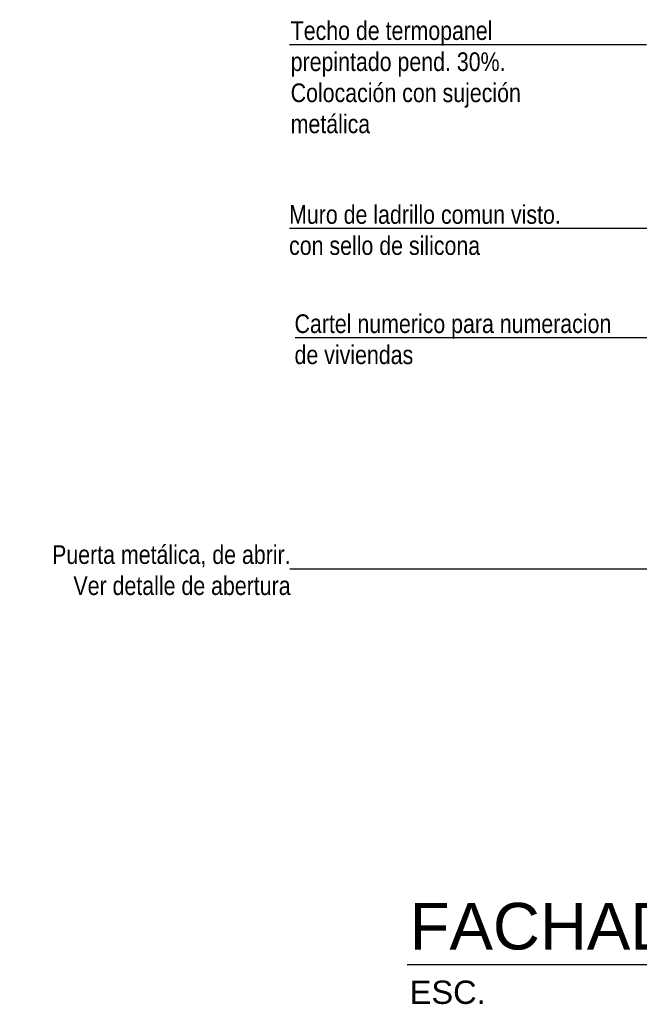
# Model space of a CAD drawing. Header units: millimetres. Extents: x 201 to 840, y 135 to 685.
# Tile 21 of 219: x 211.26 to 213.92, y 297.29 to 301.51. Entities that reach past the tile are written whole.
import ezdxf

# ---------------------------------------------------------------- set-up
doc = ezdxf.new("R2010")
doc.units = ezdxf.units.MM
doc.layers.add('LLAMADAS', color=1, linetype='Continuous')
doc.layers.add('TEXT', color=4, linetype='Continuous')
doc.styles.add('ARIAL', font='arial.ttf', dxfattribs={"height": 0.06})
doc.styles.get("Standard").update_dxf_attribs({"font": 'arial.ttf'})
doc.dimstyles.new('05', dxfattribs={"dimscale": 0, "dimtxt": 0.09, "dimasz": 0.05, "dimexe": 0, "dimexo": 0, "dimgap": 0, "dimtad": 0, "dimzin": 0, "dimdsep": 46, "dimtxsty": 'Standard', "dimblk": 'OPEN90', "dimcen": 0.25, "dimclrd": 1, "dimclre": 1, "dimclrt": 3, "dimadec": 0, "dimazin": 0, "dimtfac": 1, "dimtofl": 0, "dimtmove": 2, "dimatfit": 3, "dimldrblk": 'BOXFILLED', "dimfxl": 1, "dimtolj": 1, "dimtzin": 0, "dimarcsym": 0})

msp = doc.modelspace()

# ---------------------------------------------------------------- linework, layer by layer
at = {"layer": 'LLAMADAS'}
for points in [[(213.9482, 301.4022), (212.4166, 301.4022)], [(214.765, 300.6141), (212.4166, 300.6141)]]:
    msp.add_lwpolyline(points, dxfattribs=at)
at = {"layer": 'TEXT'}
msp.add_lwpolyline([(212.921, 297.4557), (215.7561, 297.4557)], dxfattribs=at)

# ---------------------------------------------------------------- texts
at = {"layer": 'LLAMADAS', "color": 2, "ltscale": 0.01, "char_height": 0.08, "attachment_point": 1, "style": 'ARIAL'}
for s, insert, width in [('{\\fTechnic|b0|i0|c2|p2;Techo de termopanel\\Pprepintado pend. 30%. \\PColocación con sujeción \\Pmetálica}', (212.4213, 301.5037), 1.499542), ('{\\fTechnic|b0|i0|c2|p2;Muro de ladrillo comun visto.\\Pcon sello de silicona}', (212.4145, 300.7147), 4.326649), ('{\\fTechnic|b0|i0|c2|p2;Cartel numerico para numeracion \\Pde viviendas}', (212.4379, 300.2461), 4.326649)]:
    msp.add_mtext(s, dxfattribs=dict(at, insert=insert, width=width))
at = {"layer": 'LLAMADAS', "color": 2, "ltscale": 0.01, "insert": (212.421, 299.2552), "char_height": 0.08, "attachment_point": 3, "style": 'ARIAL'}
msp.add_mtext('\\pi3.5375;{\\fTechnic|b0|i0|c2|p2;Puerta metálica, de abrir.\\P\\pi0;Ver detalle de abertura}', dxfattribs=at)
at = {"layer": 'TEXT', "insert": (212.9324, 297.7206), "char_height": 0.2, "attachment_point": 1}
msp.add_mtext_dynamic_manual_height_columns('{\\C2;FACHADA PRINCIPAL\\P\\H0.5x;ESC.                                                         1:50}', width=5.939095, gutter_width=12.5, heights=[0], dxfattribs=at)

# ---------------------------------------------------------------- leaders
at = {"layer": 'LLAMADAS'}
for points in [[(220.312, 300.1456), (212.44, 300.1455)], [(218.2232, 299.1527), (212.4178, 299.1527)]]:
    msp.add_leader(points, dimstyle='05', override={"dimscale": 1, "dimasz": 0.09, "dimldrblk": 'OPEN90'}, dxfattribs=at)

doc.saveas('drawing.dxf')
